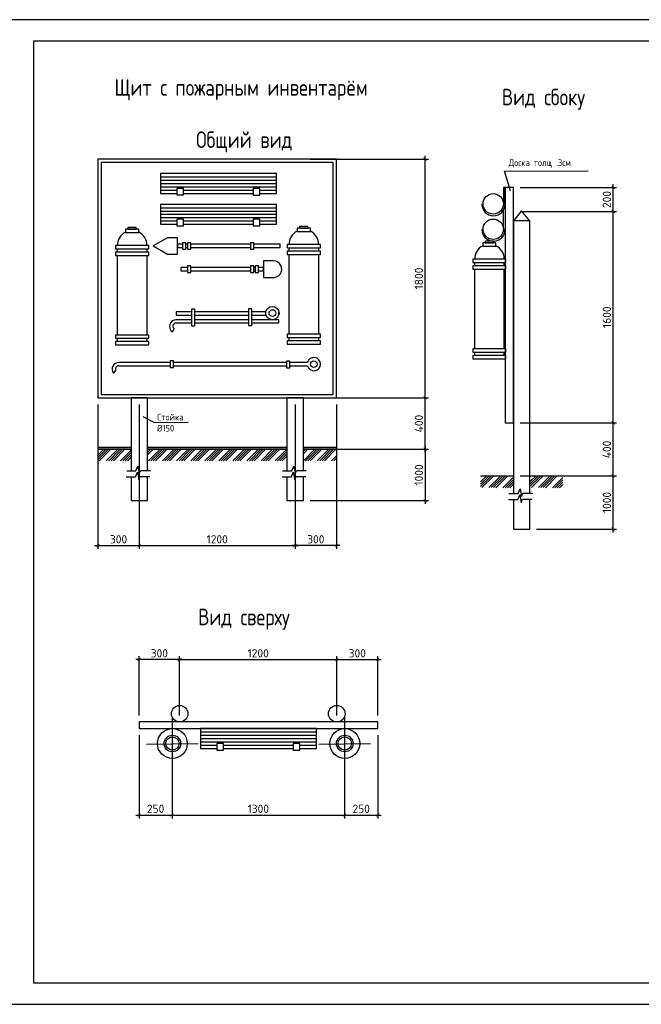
# Model space of a CAD drawing. Header units: millimetres. Extents: x 1527433 to 14789979, y -66543 to 11310.
# Tile 117 of 122: x 2029540 to 2048289, y -65624 to -35924. Entities that reach past the tile are written whole.
import ezdxf

# ---------------------------------------------------------------- set-up
doc = ezdxf.new("R2010")
doc.units = ezdxf.units.MM
doc.layers.add('стена', color=7, linetype='Continuous', lineweight=40)
doc.styles.add('GOST-2.304_Type-B', font='txt')
doc.styles.get("Standard").update_dxf_attribs({"font": 'isocpeur.ttf', "height": 250})
doc.styles.add('V@ler@Live', font='isocpeui.ttf')
doc.dimstyles.new('300 M100', dxfattribs={"dimscale": 100, "dimtxt": 3, "dimasz": 1, "dimexe": 1, "dimexo": 2, "dimtad": 1, "dimdec": 0, "dimtxsty": 'Standard', "dimblk": 'ARCHTICK', "dimcen": 2.5, "dimdle": 1, "dimadec": 0, "dimazin": 0, "dimtfac": 1, "dimtdec": 0, "dimtmove": 0, "dimatfit": 3, "dimfxl": 1, "dimarcsym": 0})
pattern_1 = [(45, (1339736.48, 257917.8), (-212.13203, 212.13203), []), (45, (1339807.2, 257917.8), (-212.13203, 212.13203), []), (45, (1339877.9, 257917.8), (-212.13203, 212.13203), []), (45, (1339948.6, 257917.8), (-212.13203, 212.13203), [])]

# ---------------------------------------------------------------- blocks, each defined once
blk = doc.blocks.new('_ArchTick')
at = {"color": 0, "linetype": 'ByBlock', "const_width": 0.15}
blk.add_lwpolyline([(-0.5, -0.5), (0.5, 0.5)], dxfattribs=at)
blk = doc.blocks.new('*D146')
at = {"color": 0, "lineweight": -2, "transparency": 16777216}
for p, q in [((2031897, -47532), (2031897, -51885)), ((2033147, -47532), (2033147, -51885)), ((2031797, -51785), (2033247, -51785))]:
    blk.add_line(p, q, dxfattribs=at)
at = {"layer": 'Defpoints', "color": 0, "transparency": 16777216}
for p in [(2031897, -47332), (2033147, -47332), (2033147, -51785)]:
    blk.add_point(p, dxfattribs=at)
at = {"color": 0, "lineweight": -2, "transparency": 16777216, "xscale": 100, "yscale": 100, "zscale": 100, "rotation": 180}
blk.add_blockref('_ArchTick', (2031897, -51785), dxfattribs=at)
at = {"color": 0, "lineweight": -2, "transparency": 16777216, "xscale": 100, "yscale": 100, "zscale": 100}
blk.add_blockref('_ArchTick', (2033147, -51785), dxfattribs=at)
at = {"color": 0, "transparency": 16777216, "insert": (2032522, -51597), "char_height": 250, "attachment_point": 5}
blk.add_mtext('300', dxfattribs=at)
blk = doc.blocks.new('*D147')
at = {"color": 0, "lineweight": -2, "transparency": 16777216}
for p, q in [((2033147, -47532), (2033147, -51885)), ((2037847, -47532), (2037847, -51885)), ((2033047, -51785), (2037947, -51785))]:
    blk.add_line(p, q, dxfattribs=at)
at = {"layer": 'Defpoints', "color": 0, "transparency": 16777216}
for p in [(2033147, -47332), (2037847, -47332), (2037847, -51785)]:
    blk.add_point(p, dxfattribs=at)
at = {"color": 0, "lineweight": -2, "transparency": 16777216, "xscale": 100, "yscale": 100, "zscale": 100, "rotation": 180}
blk.add_blockref('_ArchTick', (2033147, -51785), dxfattribs=at)
at = {"color": 0, "lineweight": -2, "transparency": 16777216, "xscale": 100, "yscale": 100, "zscale": 100}
blk.add_blockref('_ArchTick', (2037847, -51785), dxfattribs=at)
at = {"color": 0, "transparency": 16777216, "insert": (2035497, -51597), "char_height": 250, "attachment_point": 5}
blk.add_mtext('1200', dxfattribs=at)
blk = doc.blocks.new('*D148')
at = {"color": 0, "lineweight": -2, "transparency": 16777216}
for p, q in [((2037847, -47532), (2037847, -51885)), ((2039097, -47532), (2039097, -51885)), ((2039197, -51785), (2037747, -51785))]:
    blk.add_line(p, q, dxfattribs=at)
at = {"layer": 'Defpoints', "color": 0, "transparency": 16777216}
for p in [(2037847, -47332), (2039097, -47332), (2037847, -51785)]:
    blk.add_point(p, dxfattribs=at)
at = {"color": 0, "lineweight": -2, "transparency": 16777216, "xscale": 100, "yscale": 100, "zscale": 100, "rotation": 180}
blk.add_blockref('_ArchTick', (2037847, -51785), dxfattribs=at)
at = {"color": 0, "lineweight": -2, "transparency": 16777216, "xscale": 100, "yscale": 100, "zscale": 100}
blk.add_blockref('_ArchTick', (2039097, -51785), dxfattribs=at)
at = {"color": 0, "transparency": 16777216, "insert": (2038472, -51597), "char_height": 250, "attachment_point": 5}
blk.add_mtext('300', dxfattribs=at)
blk = doc.blocks.new('*D149')
at = {"color": 0, "lineweight": -2, "transparency": 16777216}
for p, q in [((2038297, -48882), (2041868, -48882)), ((2041768, -48782), (2041768, -50532)), ((2038297, -50432), (2041868, -50432))]:
    blk.add_line(p, q, dxfattribs=at)
at = {"layer": 'Defpoints', "color": 0, "transparency": 16777216}
for p in [(2038097, -48882), (2038097, -50432), (2041768, -50432)]:
    blk.add_point(p, dxfattribs=at)
at = {"color": 0, "lineweight": -2, "transparency": 16777216, "xscale": 100, "yscale": 100, "zscale": 100}
for p, rotation in [((2041768, -48882), 90), ((2041768, -50432), 270)]:
    blk.add_blockref('_ArchTick', p, dxfattribs=dict(at, rotation=rotation))
at = {"color": 0, "transparency": 16777216, "insert": (2041581, -49657), "char_height": 250, "attachment_point": 5, "rotation": 90}
blk.add_mtext('1000', dxfattribs=at)
blk = doc.blocks.new('*D150')
at = {"color": 0, "lineweight": -2, "transparency": 16777216}
for p, q in [((2038297, -47332), (2041868, -47332)), ((2041768, -48982), (2041768, -47232)), ((2038297, -48882), (2041868, -48882))]:
    blk.add_line(p, q, dxfattribs=at)
at = {"layer": 'Defpoints', "color": 0, "transparency": 16777216}
for p in [(2038097, -47332), (2041768, -47332), (2038097, -48882)]:
    blk.add_point(p, dxfattribs=at)
at = {"color": 0, "lineweight": -2, "transparency": 16777216, "xscale": 100, "yscale": 100, "zscale": 100}
for p, rotation in [((2041768, -47332), 90), ((2041768, -48882), 270)]:
    blk.add_blockref('_ArchTick', p, dxfattribs=dict(at, rotation=rotation))
at = {"color": 0, "transparency": 16777216, "insert": (2041581, -48107), "char_height": 250, "attachment_point": 5, "rotation": 90}
blk.add_mtext('400', dxfattribs=at)
blk = doc.blocks.new('*D161')
at = {"color": 0, "lineweight": -2, "transparency": 16777216}
for p, q in [((2041768, -47432), (2041768, -40032)), ((2038297, -40132), (2041868, -40132)), ((2038297, -47332), (2041868, -47332))]:
    blk.add_line(p, q, dxfattribs=at)
at = {"layer": 'Defpoints', "color": 0, "transparency": 16777216}
for p in [(2038097, -40132), (2041768, -40132), (2038097, -47332)]:
    blk.add_point(p, dxfattribs=at)
at = {"color": 0, "lineweight": -2, "transparency": 16777216, "xscale": 100, "yscale": 100, "zscale": 100}
for p, rotation in [((2041768, -40132), 90), ((2041768, -47332), 270)]:
    blk.add_blockref('_ArchTick', p, dxfattribs=dict(at, rotation=rotation))
at = {"color": 0, "transparency": 16777216, "insert": (2041581, -43732), "char_height": 250, "attachment_point": 5, "rotation": 90}
blk.add_mtext('1800', dxfattribs=at)
blk = doc.blocks.new('*D151')
at = {"color": 0, "lineweight": -2, "transparency": 16777216}
for p, q in [((2047438, -51388), (2047438, -49588)), ((2045131, -49688), (2047538, -49688)), ((2045131, -51288), (2047538, -51288))]:
    blk.add_line(p, q, dxfattribs=at)
at = {"layer": 'Defpoints', "color": 0, "transparency": 16777216}
for p in [(2044931, -49688), (2047438, -49688), (2044931, -51288)]:
    blk.add_point(p, dxfattribs=at)
at = {"color": 0, "lineweight": -2, "transparency": 16777216, "xscale": 100, "yscale": 100, "zscale": 100}
for p, rotation in [((2047438, -49688), 90), ((2047438, -51288), 270)]:
    blk.add_blockref('_ArchTick', p, dxfattribs=dict(at, rotation=rotation))
at = {"color": 0, "transparency": 16777216, "insert": (2047250, -50488), "char_height": 250, "attachment_point": 5, "rotation": 90}
blk.add_mtext('1000', dxfattribs=at)
blk = doc.blocks.new('*D152')
at = {"color": 0, "lineweight": -2, "transparency": 16777216}
for p, q in [((2044631, -48088), (2047538, -48088)), ((2047438, -49788), (2047438, -47988)), ((2044631, -49688), (2047538, -49688))]:
    blk.add_line(p, q, dxfattribs=at)
at = {"layer": 'Defpoints', "color": 0, "transparency": 16777216}
for p in [(2044431, -48088), (2047438, -48088), (2044431, -49688)]:
    blk.add_point(p, dxfattribs=at)
at = {"color": 0, "lineweight": -2, "transparency": 16777216, "xscale": 100, "yscale": 100, "zscale": 100}
for p, rotation in [((2047438, -48088), 90), ((2047438, -49688), 270)]:
    blk.add_blockref('_ArchTick', p, dxfattribs=dict(at, rotation=rotation))
at = {"color": 0, "transparency": 16777216, "insert": (2047250, -48888), "char_height": 250, "attachment_point": 5, "rotation": 90}
blk.add_mtext('400', dxfattribs=at)
blk = doc.blocks.new('*D153')
at = {"color": 0, "lineweight": -2, "transparency": 16777216}
for p, q in [((2044631, -41708), (2047538, -41708)), ((2047438, -48188), (2047438, -41608)), ((2044631, -48088), (2047538, -48088))]:
    blk.add_line(p, q, dxfattribs=at)
at = {"layer": 'Defpoints', "color": 0, "transparency": 16777216}
for p in [(2044431, -41708), (2047438, -41708), (2044431, -48088)]:
    blk.add_point(p, dxfattribs=at)
at = {"color": 0, "lineweight": -2, "transparency": 16777216, "xscale": 100, "yscale": 100, "zscale": 100}
for p, rotation in [((2047438, -41708), 90), ((2047438, -48088), 270)]:
    blk.add_blockref('_ArchTick', p, dxfattribs=dict(at, rotation=rotation))
at = {"color": 0, "transparency": 16777216, "insert": (2047250, -44898), "char_height": 250, "attachment_point": 5, "rotation": 90}
blk.add_mtext('1600', dxfattribs=at)
blk = doc.blocks.new('*D154')
at = {"color": 0, "lineweight": -2, "transparency": 16777216}
for p, q in [((2047438, -41808), (2047438, -40888)), ((2044631, -40988), (2047538, -40988)), ((2044631, -41708), (2047538, -41708))]:
    blk.add_line(p, q, dxfattribs=at)
at = {"layer": 'Defpoints', "color": 0, "transparency": 16777216}
for p in [(2044431, -40988), (2047438, -40988), (2044431, -41708)]:
    blk.add_point(p, dxfattribs=at)
at = {"color": 0, "lineweight": -2, "transparency": 16777216, "xscale": 100, "yscale": 100, "zscale": 100}
for p, rotation in [((2047438, -40988), 90), ((2047438, -41708), 270)]:
    blk.add_blockref('_ArchTick', p, dxfattribs=dict(at, rotation=rotation))
at = {"color": 0, "transparency": 16777216, "insert": (2047250, -41348), "char_height": 250, "attachment_point": 5, "rotation": 90}
blk.add_mtext('200', dxfattribs=at)
blk = doc.blocks.new('*D155')
at = {"color": 0, "lineweight": -2, "transparency": 16777216}
for p, q in [((2033140, -57508), (2033140, -60015)), ((2034140, -57508), (2034140, -60015)), ((2033040, -59915), (2034240, -59915))]:
    blk.add_line(p, q, dxfattribs=at)
at = {"layer": 'Defpoints', "color": 0, "transparency": 16777216}
for p in [(2033140, -57308), (2034140, -57308), (2034140, -59915)]:
    blk.add_point(p, dxfattribs=at)
at = {"color": 0, "lineweight": -2, "transparency": 16777216, "xscale": 100, "yscale": 100, "zscale": 100}
for p, rotation in [((2033140, -59915), 179.9984680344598), ((2034140, -59915), 359.9984680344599)]:
    blk.add_blockref('_ArchTick', p, dxfattribs=dict(at, rotation=rotation))
at = {"color": 0, "transparency": 16777216, "insert": (2033640, -59727), "char_height": 250, "attachment_point": 5, "rotation": 359.9985}
blk.add_mtext('250', dxfattribs=at)
blk = doc.blocks.new('*D156')
at = {"color": 0, "lineweight": -2, "transparency": 16777216}
for p, q in [((2034136, -57308), (2034136, -60015)), ((2039340, -57308), (2039340, -60015)), ((2034036, -59915), (2039440, -59915))]:
    blk.add_line(p, q, dxfattribs=at)
at = {"layer": 'Defpoints', "color": 0, "transparency": 16777216}
for p in [(2034136, -57108), (2039340, -57108), (2039340, -59915)]:
    blk.add_point(p, dxfattribs=at)
at = {"color": 0, "lineweight": -2, "transparency": 16777216, "xscale": 100, "yscale": 100, "zscale": 100, "rotation": 180}
blk.add_blockref('_ArchTick', (2034136, -59915), dxfattribs=at)
at = {"color": 0, "lineweight": -2, "transparency": 16777216, "xscale": 100, "yscale": 100, "zscale": 100}
blk.add_blockref('_ArchTick', (2039340, -59915), dxfattribs=at)
at = {"color": 0, "transparency": 16777216, "insert": (2036738, -59727), "char_height": 250, "attachment_point": 5}
blk.add_mtext('1300', dxfattribs=at)
blk = doc.blocks.new('*D157')
at = {"color": 0, "lineweight": -2, "transparency": 16777216}
for p, q in [((2039340, -57508), (2039340, -60015)), ((2040340, -57508), (2040340, -60015)), ((2039240, -59915), (2040440, -59915))]:
    blk.add_line(p, q, dxfattribs=at)
at = {"layer": 'Defpoints', "color": 0, "transparency": 16777216}
for p in [(2039340, -57308), (2040340, -57308), (2040340, -59915)]:
    blk.add_point(p, dxfattribs=at)
at = {"color": 0, "lineweight": -2, "transparency": 16777216, "xscale": 100, "yscale": 100, "zscale": 100, "rotation": 180}
blk.add_blockref('_ArchTick', (2039340, -59915), dxfattribs=at)
at = {"color": 0, "lineweight": -2, "transparency": 16777216, "xscale": 100, "yscale": 100, "zscale": 100}
blk.add_blockref('_ArchTick', (2040340, -59915), dxfattribs=at)
at = {"color": 0, "transparency": 16777216, "insert": (2039840, -59727), "char_height": 250, "attachment_point": 5}
blk.add_mtext('250', dxfattribs=at)
blk = doc.blocks.new('*D158')
at = {"color": 0, "lineweight": -2, "transparency": 16777216}
for p, q in [((2034465, -55223), (2033040, -55223)), ((2033140, -56908), (2033140, -55123)), ((2034365, -56908), (2034365, -55123))]:
    blk.add_line(p, q, dxfattribs=at)
at = {"layer": 'Defpoints', "color": 0, "transparency": 16777216}
for p in [(2033140, -55223), (2033140, -57108), (2034365, -57108)]:
    blk.add_point(p, dxfattribs=at)
at = {"color": 0, "lineweight": -2, "transparency": 16777216, "xscale": 100, "yscale": 100, "zscale": 100, "rotation": 180}
blk.add_blockref('_ArchTick', (2033140, -55223), dxfattribs=at)
at = {"color": 0, "lineweight": -2, "transparency": 16777216, "xscale": 100, "yscale": 100, "zscale": 100}
blk.add_blockref('_ArchTick', (2034365, -55223), dxfattribs=at)
at = {"color": 0, "transparency": 16777216, "insert": (2033752, -55036), "char_height": 250, "attachment_point": 5}
blk.add_mtext('300', dxfattribs=at)
blk = doc.blocks.new('*D159')
at = {"color": 0, "lineweight": -2, "transparency": 16777216}
for p, q in [((2034265, -55223), (2039204, -55223)), ((2034365, -56908), (2034365, -55123)), ((2039104, -56908), (2039104, -55123))]:
    blk.add_line(p, q, dxfattribs=at)
at = {"layer": 'Defpoints', "color": 0, "transparency": 16777216}
for p in [(2039104, -55223), (2034365, -57108), (2039104, -57108)]:
    blk.add_point(p, dxfattribs=at)
at = {"color": 0, "lineweight": -2, "transparency": 16777216, "xscale": 100, "yscale": 100, "zscale": 100, "rotation": 180}
blk.add_blockref('_ArchTick', (2034365, -55223), dxfattribs=at)
at = {"color": 0, "lineweight": -2, "transparency": 16777216, "xscale": 100, "yscale": 100, "zscale": 100}
blk.add_blockref('_ArchTick', (2039104, -55223), dxfattribs=at)
at = {"color": 0, "transparency": 16777216, "insert": (2036734, -55036), "char_height": 250, "attachment_point": 5}
blk.add_mtext('1200', dxfattribs=at)
blk = doc.blocks.new('*D160')
at = {"color": 0, "lineweight": -2, "transparency": 16777216}
for p, q in [((2039004, -55223), (2040440, -55223)), ((2039104, -56908), (2039104, -55123)), ((2040340, -56908), (2040340, -55123))]:
    blk.add_line(p, q, dxfattribs=at)
at = {"layer": 'Defpoints', "color": 0, "transparency": 16777216}
for p in [(2040340, -55223), (2039104, -57108), (2040340, -57108)]:
    blk.add_point(p, dxfattribs=at)
at = {"color": 0, "lineweight": -2, "transparency": 16777216, "xscale": 100, "yscale": 100, "zscale": 100, "rotation": 180}
blk.add_blockref('_ArchTick', (2039104, -55223), dxfattribs=at)
at = {"color": 0, "lineweight": -2, "transparency": 16777216, "xscale": 100, "yscale": 100, "zscale": 100}
blk.add_blockref('_ArchTick', (2040340, -55223), dxfattribs=at)
at = {"color": 0, "transparency": 16777216, "insert": (2039722, -55036), "char_height": 250, "attachment_point": 5}
blk.add_mtext('300', dxfattribs=at)

msp = doc.modelspace()

# ---------------------------------------------------------------- hatches: boundary and pattern name
at = {"linetype": 'Continuous'}
h = msp.add_hatch(dxfattribs=at)
h.set_pattern_fill('ANSI34', color=0, scale=400)
h.set_pattern_definition(pattern_1)
h.paths.add_polyline_path([(2032897.42, -48881.688), (2031897.42, -48881.688), (2031897.42, -49231.688), (2032897.42, -49231.688)])
h = msp.add_hatch(dxfattribs=at)
h.set_pattern_fill('ANSI34', color=0, scale=400)
h.set_pattern_definition(pattern_1)
h.paths.add_polyline_path([(2037597.42, -48881.688), (2033397.42, -48881.688), (2033397.42, -49231.688), (2037597.42, -49231.688)])
h = msp.add_hatch(dxfattribs=at)
h.set_pattern_fill('ANSI34', color=0, scale=400)
h.set_pattern_definition(pattern_1)
h.paths.add_polyline_path([(2039097.42, -48881.688), (2038097.42, -48881.688), (2038097.42, -49231.688), (2039097.42, -49231.688)])
h = msp.add_hatch(dxfattribs=at)
h.set_pattern_fill('ANSI34', color=0, scale=400)
h.set_pattern_definition([(45, (1347460.45, 257111.7), (-212.13203, 212.13203), []), (45, (1347531.16, 257111.7), (-212.13203, 212.13203), []), (45, (1347601.87, 257111.7), (-212.13203, 212.13203), []), (45, (1347672.58, 257111.7), (-212.13203, 212.13203), [])])
h.paths.add_polyline_path([(2044426.89, -49692.403), (2043440.575, -49688.32), (2043440.575, -50038.32), (2044426.89, -50042.403)])
h = msp.add_hatch(dxfattribs=at)
h.set_pattern_fill('ANSI34', color=0, scale=400)
h.set_pattern_definition([(45, (1348950.95, 257111.7), (-212.13203, 212.13203), []), (45, (1349021.66, 257111.7), (-212.13203, 212.13203), []), (45, (1349092.37, 257111.7), (-212.13203, 212.13203), []), (45, (1349163.08, 257111.7), (-212.13203, 212.13203), [])])
h.paths.add_polyline_path([(2045917.389, -49692.403), (2044931.074, -49688.32), (2044931.074, -50038.32), (2045917.389, -50042.403)])

# ---------------------------------------------------------------- linework, layer by layer
at = {"lineweight": 25}
msp.add_lwpolyline([(2027958.267, -65624.141), (2069958.267, -65624.141), (2069958.267, -35924.141), (2027958.267, -35924.141)], close=True, dxfattribs=at)
at = {"color": 0, "linetype": 'Continuous'}
for points in [[(2031897.42, -47331.688), (2039097.42, -47331.688), (2039097.42, -40131.688), (2031897.42, -40131.688)], [(2031997.42, -47231.688), (2038997.42, -47231.688), (2038997.42, -40231.688), (2031997.42, -40231.688)], [(2034284.522, -41211.56), (2034484.522, -41211.56), (2034484.522, -41011.56), (2034284.522, -41011.56)], [(2036584.522, -41212.339), (2036784.522, -41212.339), (2036784.522, -41012.339), (2036584.522, -41012.339)], [(2044181.074, -48087.799), (2044431.074, -48087.799), (2044431.074, -40987.799), (2044181.074, -40987.799)], [(2034284.522, -42141.317), (2034484.522, -42141.317), (2034484.522, -41941.317), (2034284.522, -41941.317)], [(2036584.522, -42142.096), (2036784.522, -42142.096), (2036784.522, -41942.096), (2036584.522, -41942.096)], [(2037982.073, -42212.06), (2038232.073, -42212.06), (2038232.073, -42162.06), (2037982.073, -42162.06)], [(2032729.323, -42340.588), (2033129.323, -42340.588), (2033129.323, -42240.588), (2032729.323, -42240.588)], [(2032804.323, -42240.588), (2033054.323, -42240.588), (2033054.323, -42190.588), (2032804.323, -42190.588)], [(2037907.073, -42312.06), (2038307.073, -42312.06), (2038307.073, -42212.06), (2037907.073, -42212.06)], [(2032430.788, -42832.702), (2033430.788, -42832.702), (2033430.788, -42732.702), (2032430.788, -42732.702)], [(2034448.584, -42650.664), (2034448.584, -42850.664), (2034548.584, -42850.664), (2034548.584, -42650.664)], [(2034598.584, -42650.664), (2034598.584, -42850.664), (2034698.584, -42850.664), (2034698.584, -42650.664)], [(2036498.584, -42650.664), (2036498.584, -42850.664), (2036598.584, -42850.664), (2036598.584, -42650.664)], [(2037608.538, -42804.173), (2038608.538, -42804.173), (2038608.538, -42704.173), (2037608.538, -42704.173)], [(2043506.074, -42754.485), (2043906.074, -42754.485), (2043906.074, -42654.485), (2043506.074, -42654.485)], [(2043581.074, -42654.485), (2043831.074, -42654.485), (2043831.074, -42604.485), (2043581.074, -42604.485)], [(2032430.788, -43032.702), (2033430.788, -43032.702), (2033430.788, -42932.702), (2032430.788, -42932.702)], [(2037608.538, -43004.173), (2038608.538, -43004.173), (2038608.538, -42904.173), (2037608.538, -42904.173)], [(2034697.116, -43546.962), (2034697.116, -43346.962), (2034597.116, -43346.962), (2034597.116, -43546.962)], [(2036597.116, -43546.962), (2036597.116, -43346.962), (2036497.116, -43346.962), (2036497.116, -43546.962)], [(2036747.116, -43546.962), (2036747.116, -43346.962), (2036647.116, -43346.962), (2036647.116, -43546.962)], [(2043207.54, -43246.599), (2044207.54, -43246.599), (2044207.54, -43146.599), (2043207.54, -43146.599)], [(2043207.54, -43446.599), (2044207.54, -43446.599), (2044207.54, -43346.599), (2043207.54, -43346.599)], [(2034717.742, -44659.54), (2034717.742, -45159.54), (2034817.742, -45159.54), (2034817.742, -44659.54)], [(2036443.14, -44649.536), (2036443.14, -45149.536), (2036543.14, -45149.536), (2036543.14, -44649.536)], [(2032430.788, -45535.309), (2033430.788, -45535.309), (2033430.788, -45435.309), (2032430.788, -45435.309)], [(2037608.538, -45506.781), (2038608.538, -45506.781), (2038608.538, -45406.781), (2037608.538, -45406.781)], [(2032430.788, -45735.309), (2033430.788, -45735.309), (2033430.788, -45635.309), (2032430.788, -45635.309)], [(2037608.538, -45706.781), (2038608.538, -45706.781), (2038608.538, -45606.781), (2037608.538, -45606.781)], [(2043207.54, -45949.206), (2044207.54, -45949.206), (2044207.54, -45849.206), (2043207.54, -45849.206)], [(2034076.647, -46213.38), (2034076.647, -46413.38), (2034176.647, -46413.38), (2034176.647, -46213.38)], [(2037589.492, -46225.351), (2037589.492, -46425.351), (2037689.492, -46425.351), (2037689.492, -46225.351)], [(2043207.54, -46149.206), (2044207.54, -46149.206), (2044207.54, -46049.206), (2043207.54, -46049.206)], [(2033140.156, -57308.147), (2040340.156, -57308.147), (2040340.156, -57108.147), (2033140.156, -57108.147)], [(2035490.156, -57954.376), (2035690.156, -57954.376), (2035690.156, -57754.376), (2035490.156, -57754.376)], [(2037790.156, -57955.155), (2037990.156, -57955.155), (2037990.156, -57755.155), (2037790.156, -57755.155)]]:
    msp.add_lwpolyline(points, close=True, dxfattribs=at)
for points in [[(2036784.522, -41165.331), (2037284.522, -41165.331), (2037284.522, -40565.331), (2033784.522, -40565.331), (2033784.522, -41165.331), (2034284.522, -41165.331)], [(2033784.522, -40665.331), (2037284.522, -40665.331)], [(2044340.015, -41088.768), (2044157.958, -40490.811), (2046683.874, -40485.604)], [(2033784.522, -40765.331), (2037284.522, -40765.331)], [(2033784.522, -40865.331), (2037284.522, -40865.331)], [(2033784.522, -40965.331), (2037284.522, -40965.331)], [(2033784.522, -41065.331), (2034284.522, -41065.331)], [(2033784.522, -41165.331), (2034284.522, -41165.331)], [(2034484.522, -41065.331), (2036584.522, -41065.331)], [(2034484.522, -41165.331), (2036584.522, -41165.331)], [(2034484.522, -41165.331), (2036584.522, -41165.331)], [(2036784.522, -41065.331), (2037284.522, -41065.331)], [(2036784.522, -41165.331), (2037284.522, -41165.331)], [(2044181.074, -41487.799), (2044181.074, -40987.799), (2044131.074, -40987.799), (2044131.074, -41487.799)], [(2036784.522, -42095.088), (2037284.522, -42095.088), (2037284.522, -41495.088), (2033784.522, -41495.088), (2033784.522, -42095.088), (2034284.522, -42095.088)], [(2043481.074, -41487.799), (2043514.485, -41487.799)], [(2044181.074, -41479.519), (2044181.074, -42254.485)], [(2033784.522, -41595.088), (2037284.522, -41595.088)], [(2033784.522, -41695.088), (2037284.522, -41695.088)], [(2033784.522, -41795.088), (2037284.522, -41795.088)], [(2044131.185, -42254.485), (2044131.185, -41667.891)], [(2044931.074, -41987.799), (2044672.339, -41689.991), (2044431.074, -41987.799)], [(2033784.522, -41895.088), (2037284.522, -41895.088)], [(2033784.522, -41995.088), (2034284.522, -41995.088)], [(2033784.522, -42095.088), (2034284.522, -42095.088)], [(2034484.522, -41995.088), (2036584.522, -41995.088)], [(2034484.522, -42095.088), (2036584.522, -42095.088)], [(2034484.522, -42095.088), (2036584.522, -42095.088)], [(2036784.522, -41995.088), (2037284.522, -41995.088)], [(2036784.522, -42095.088), (2037284.522, -42095.088)], [(2044931.074, -50205.245), (2044931.074, -41987.799), (2044431.074, -41987.799), (2044431.074, -50214.639)], [(2043481.074, -42254.485), (2043514.485, -42254.485)], [(2033380.788, -42735.309), (2032480.788, -42735.309)], [(2033999.501, -42499.358), (2033568.756, -42741.105), (2033998.583, -42995.739)], [(2033998.583, -42995.739), (2033998.583, -42999.358), (2034298.583, -42999.358), (2034298.583, -42499.358), (2033998.583, -42499.358), (2033998.583, -42499.873)], [(2034448.584, -42699.358), (2034298.583, -42699.358), (2034298.583, -42799.358), (2034448.584, -42799.358)], [(2034598.584, -42699.358), (2034548.584, -42699.358)], [(2036498.584, -42699.358), (2034698.584, -42699.358)], [(2036598.584, -42799.358), (2037398.583, -42799.358), (2037398.583, -42699.358), (2036598.584, -42699.358)], [(2038558.538, -42706.781), (2037658.538, -42706.781)], [(2032480.788, -42832.702), (2032480.788, -42932.702)], [(2032480.788, -43032.702), (2032480.788, -45435.309)], [(2033380.788, -42932.702), (2033380.788, -42832.702)], [(2033380.788, -45435.309), (2033380.788, -43032.702)], [(2034548.584, -42799.358), (2034598.584, -42799.358)], [(2034698.584, -42799.358), (2036498.584, -42799.358)], [(2037658.538, -42804.173), (2037658.538, -42904.173)], [(2037658.538, -43004.173), (2037658.538, -45406.781)], [(2038558.538, -42904.173), (2038558.538, -42804.173)], [(2038558.538, -45406.781), (2038558.538, -43004.173)], [(2037197.117, -43201.887), (2037197.117, -43198.268), (2036897.117, -43198.268), (2036897.117, -43698.268), (2037147.406, -43698.268)], [(2044157.54, -43149.206), (2043257.54, -43149.206)], [(2043257.54, -43246.599), (2043257.54, -43346.599)], [(2044157.54, -43346.599), (2044157.54, -43246.599)], [(2034597.116, -43398.268), (2034397.117, -43398.268), (2034397.117, -43498.268), (2034597.116, -43498.268)], [(2036497.116, -43398.268), (2034697.116, -43398.268)], [(2034697.116, -43498.268), (2036497.116, -43498.268)], [(2036647.116, -43398.268), (2036597.116, -43398.268)], [(2036597.116, -43498.268), (2036647.116, -43498.268)], [(2036747.116, -43498.268), (2036897.117, -43498.268), (2036897.117, -43398.268), (2036747.116, -43398.268)], [(2043257.54, -43446.599), (2043257.54, -45849.206)], [(2044157.54, -45849.206), (2044157.54, -43446.599)], [(2037197.117, -43698.268), (2037197.117, -43697.753)], [(2034659.359, -44734.309), (2034259.358, -44734.309), (2034259.358, -44834.309), (2034659.359, -44834.309)], [(2034559.359, -44734.309), (2034509.359, -44734.309)], [(2034509.359, -44834.309), (2034559.359, -44834.309)], [(2034717.742, -44734.309), (2034659.359, -44734.309)], [(2034659.359, -44834.309), (2034717.742, -44834.309)], [(2036443.14, -44734.309), (2034817.742, -44734.309)], [(2034817.742, -44834.309), (2036443.14, -44834.309)], [(2036559.359, -44734.309), (2036543.14, -44734.309)], [(2036543.14, -44834.309), (2036971.264, -44834.309)], [(2036965.305, -44734.309), (2036559.359, -44734.309)], [(2036559.359, -44834.309), (2036971.264, -44834.309)], [(2037351.871, -44834.309), (2037359.358, -44834.309), (2037359.358, -44734.309), (2037357.831, -44734.309)], [(2037351.871, -44834.309), (2037359.358, -44834.309)], [(2034659.359, -44972.79), (2034259.358, -44972.79)], [(2034259.358, -45072.79), (2034659.359, -45072.79)], [(2034559.359, -44972.79), (2034509.359, -44972.79)], [(2034509.359, -45072.79), (2034559.359, -45072.79)], [(2034717.742, -44972.79), (2034659.359, -44972.79)], [(2034659.359, -45072.79), (2034717.742, -45072.79)], [(2036443.14, -44972.79), (2034817.742, -44972.79)], [(2034817.742, -45072.79), (2036443.14, -45072.79)], [(2036559.359, -44972.79), (2036543.14, -44972.79)], [(2036543.14, -45072.79), (2037359.358, -45072.79)], [(2036559.359, -45072.79), (2037359.358, -45072.79), (2037359.358, -44972.79), (2036559.359, -44972.79)], [(2034148.938, -45339.546), (2034202.451, -45255.019)], [(2032480.788, -45535.309), (2032480.788, -45635.309)], [(2032480.788, -45735.309), (2033380.788, -45735.309)], [(2033380.788, -45635.309), (2033380.788, -45535.309)], [(2037658.538, -45506.781), (2037658.538, -45606.781)], [(2037658.538, -45706.781), (2038558.538, -45706.781)], [(2038558.538, -45606.781), (2038558.538, -45506.781)], [(2043257.54, -45949.206), (2043257.54, -46049.206)], [(2044157.54, -46049.206), (2044157.54, -45949.206)], [(2034076.647, -46264.513), (2032529.515, -46264.513)], [(2034076.647, -46264.513), (2033087.898, -46264.513)], [(2034713.297, -46264.513), (2034176.647, -46264.513)], [(2035629.515, -46264.513), (2034176.647, -46264.513)], [(2037589.492, -46264.513), (2034829.516, -46264.513)], [(2038221.104, -46264.513), (2037689.492, -46264.513)], [(2043257.54, -46149.206), (2044157.54, -46149.206)], [(2032367.289, -46581.487), (2032439.786, -46508.657)], [(2032529.515, -46364.513), (2032929.516, -46364.513)], [(2032529.515, -46364.513), (2034076.647, -46364.513)], [(2032779.516, -46364.513), (2032829.516, -46364.513)], [(2034176.647, -46364.513), (2035629.515, -46364.513)], [(2034813.297, -46364.513), (2035629.515, -46364.513)], [(2034829.516, -46364.513), (2037589.492, -46364.513)], [(2037689.492, -46364.513), (2038221.104, -46364.513)], [(2033397.42, -49523.738), (2033397.42, -47331.688), (2032897.42, -47331.688), (2032897.42, -49533.133)], [(2038097.42, -49523.738), (2038097.42, -47331.688), (2037597.42, -47331.688), (2037597.42, -49533.133)], [(2033258.228, -47891.084), (2033604.569, -48071.635), (2034619.966, -48060.937)], [(2032897.42, -48831.688), (2031897.42, -48831.688), (2031897.42, -48881.688)], [(2031897.42, -48831.688), (2032897.42, -48831.688)], [(2031897.42, -48881.688), (2032897.42, -48881.688)], [(2037597.42, -48831.688), (2033397.42, -48831.688)], [(2033397.42, -48831.688), (2037597.42, -48831.688)], [(2033397.42, -48881.688), (2037597.42, -48881.688)], [(2039097.42, -48881.688), (2039097.42, -48831.688), (2038097.42, -48831.688)], [(2038097.42, -48831.688), (2039097.42, -48831.688)], [(2038097.42, -48881.688), (2039097.42, -48881.688)], [(2032754.684, -49715.689), (2033033.995, -49715.689), (2033092.793, -49575.732), (2033135.76, -49808.478), (2033176.58, -49706.294), (2033468.991, -49706.294)], [(2032766.484, -49533.133), (2033045.794, -49533.133), (2033104.592, -49393.176), (2033147.559, -49625.922), (2033188.379, -49523.738), (2033480.79, -49523.738)], [(2037454.684, -49715.689), (2037733.995, -49715.689), (2037792.793, -49575.732), (2037835.76, -49808.478), (2037876.58, -49706.294), (2038168.991, -49706.294)], [(2037466.484, -49533.133), (2037745.794, -49533.133), (2037804.592, -49393.176), (2037847.559, -49625.922), (2037888.379, -49523.738), (2038180.79, -49523.738)], [(2032897.42, -49715.689), (2032897.42, -50431.688), (2033397.42, -50431.688), (2033397.42, -49706.294)], [(2037597.42, -49715.689), (2037597.42, -50431.688), (2038097.42, -50431.688), (2038097.42, -49706.294)], [(2043440.575, -49687.799), (2044431.074, -49687.799)], [(2044931.074, -49687.799), (2045921.574, -49687.799)], [(2044298.096, -50214.639), (2044577.406, -50214.639), (2044636.204, -50074.683), (2044679.171, -50307.429), (2044719.991, -50205.245), (2045012.402, -50205.245)], [(2044286.296, -50397.196), (2044565.607, -50397.196), (2044624.405, -50257.239), (2044667.372, -50489.985), (2044708.192, -50387.801), (2045000.603, -50387.801)], [(2044431.074, -50397.196), (2044431.074, -51287.799), (2044931.074, -51287.799), (2044931.074, -50387.801)], [(2034140.156, -56965.466), (2034140.156, -58510.665)], [(2039338.378, -56948.263), (2039340.156, -58510.665)], [(2037990.156, -57908.147), (2038490.156, -57908.147), (2038490.156, -57308.147), (2034990.156, -57308.147), (2034990.156, -57908.147), (2035490.156, -57908.147)], [(2034990.156, -57408.147), (2038490.156, -57408.147)], [(2034990.156, -57508.147), (2038490.156, -57508.147)], [(2034990.156, -57608.147), (2038490.156, -57608.147)], [(2033361.622, -57773.379), (2034918.691, -57753.487)], [(2034990.156, -57708.147), (2038490.156, -57708.147)], [(2034990.156, -57808.147), (2035490.156, -57808.147)], [(2034990.156, -57908.147), (2035490.156, -57908.147)], [(2035690.156, -57808.147), (2037790.156, -57808.147)], [(2035690.156, -57908.147), (2037790.156, -57908.147)], [(2035690.156, -57908.147), (2037790.156, -57908.147)], [(2037990.156, -57808.147), (2038490.156, -57808.147)], [(2037990.156, -57908.147), (2038490.156, -57908.147)], [(2038561.622, -57773.379), (2040118.691, -57753.487)]]:
    msp.add_lwpolyline(points, dxfattribs=at)
for centre, radius in [((2043822.779, -41479.519), 308.406), ((2043822.779, -42246.205), 308.406), ((2037161.568, -44772.79), 200), ((2037161.568, -44772.79), 100), ((2038413.993, -46313.786), 100), ((2034364.833, -56858.147), 250), ((2039103.83, -56858.147), 250), ((2034145.062, -57758.147), 450), ((2039345.062, -57758.147), 450), ((2034145.062, -57758.147), 250), ((2034145.062, -57758.147), 200), ((2039345.062, -57758.147), 250), ((2039345.062, -57758.147), 200)]:
    msp.add_circle(centre, radius, dxfattribs=at)
for centre, radius, start, end in [((2043831.074, -41487.799), 350, 180, 0), ((2032930.788, -42735.309), 448.711, 116.6786951, 180), ((2032930.788, -42735.309), 448.711, 0, 63.7393752), ((2038108.538, -42706.781), 448.711, 116.6786951, 180), ((2038108.538, -42706.781), 448.711, 0, 63.7393752), ((2043831.074, -42254.485), 350, 180, 0), ((2043707.54, -43149.206), 448.711, 116.6786951, 180), ((2043707.54, -43149.206), 448.711, 0, 63.7393752), ((2037192.192, -43450.274), 252.006, 259.7630489, 90), ((2034259.358, -45172.79), 200, 90, 236.4886923), ((2034259.358, -45172.79), 100, 90, 235.3139874), ((2032529.515, -46464.513), 200, 90, 215.7936488), ((2038413.993, -46313.786), 200, 194.692829, 165.7375959), ((2032529.515, -46464.513), 100, 90, 206.1958194)]:
    msp.add_arc(centre, radius, start, end, dxfattribs=at)
at = {"layer": 'стена', "lineweight": 30}
for points in [[(2029958.267, -36574.141), (2029958.267, -64974.141)], [(2029958.267, -64974.141), (2069308.267, -64974.141), (2069308.267, -36574.141), (2029958.267, -36574.141)]]:
    msp.add_lwpolyline(points, dxfattribs=at)

# ---------------------------------------------------------------- texts
at = {"color": 0, "linetype": 'Continuous', "char_height": 500, "attachment_point": 1, "style": 'GOST-2.304_Type-B'}
for s, insert in [('Щит с пожарным инвентарём', (2032399.201, -37717.688)), ('Вид сбоку', (2044083.685, -38006.89)), ('Общий вид', (2034862.42, -39294.18)), ('Вид сверху', (2034922.324, -53690.915))]:
    msp.add_mtext(s, dxfattribs=dict(at, insert=insert))
at = {"color": 0, "linetype": 'Continuous', "char_height": 200, "width": 6002.70473, "attachment_point": 1, "style": 'GOST-2.304_Type-B'}
for s, insert in [('Доска толщ .3см', (2044289.999, -40137.911)), ('Стойка\\P%%C150', (2033685.48, -47813.614))]:
    msp.add_mtext(s, dxfattribs=dict(at, insert=insert))
at = {"insert": (1767440, -56870), "char_height": 577.5, "attachment_point": 1, "style": 'V@ler@Live'}
msp.add_mtext_dynamic_manual_height_columns("\\pi518.9415;{\\fISOCPEUR|b1|i1|c204|p34;\\C0;Ko'mirxona, Chiqindi tashlash joyi, Yong'in qalqoni}", width=18853.86158, gutter_width=1650, heights=[1799.649], dxfattribs=at)

# ---------------------------------------------------------------- dimensions: what is measured, and where the dimension line sits
for p1, p2, distance, text, picture, middle in [((2038097.42, -47331.688), (2038097.42, -40131.688), -3671.023, '1800', '*D161', (2041580.943, -43731.688)), ((2044431.074, -41708.492), (2044431.074, -40987.799), -3006.433, '200', '*D154', (2047250.007, -41348.146)), ((2044431.074, -48087.799), (2044431.074, -41708.492), -3006.433, '1600', '*D153', (2047250.007, -44898.146)), ((2031897.42, -47331.688), (2033147.42, -47331.688), -4453.029, '300', '*D146', (2032522.42, -51597.217)), ((2033147.42, -47331.688), (2037847.42, -47331.688), -4453.029, '1200', '*D147', (2035497.42, -51597.217)), ((2039097.42, -47331.688), (2037847.42, -47331.688), 4453.029, '300', '*D148', (2038472.42, -51597.217)), ((2038097.42, -48881.688), (2038097.42, -47331.688), -3671.023, '400', '*D150', (2041580.943, -48106.688)), ((2044431.074, -49687.799), (2044431.074, -48087.799), -3006.433, '400', '*D152', (2047250.007, -48887.799)), ((2038097.42, -48881.688), (2038097.42, -50431.688), 3671.023, '1000', '*D149', (2041580.943, -49656.688)), ((2044931.074, -51287.799), (2044931.074, -49687.799), -2506.433, '1000', '*D151', (2047250.007, -50487.799)), ((2034364.833, -57108.147), (2033140.156, -57108.147), -1884.914, '300', '*D158', (2033752.494, -55035.733)), ((2034364.833, -57108.147), (2039103.83, -57108.147), 1884.914, '1200', '*D159', (2036734.331, -55035.733)), ((2039103.83, -57108.147), (2040340.156, -57108.147), 1884.914, '300', '*D160', (2039721.993, -55035.733)), ((2033140.156, -57308.147), (2034140.156, -57308.174), -2606.584, '250', '*D155', (2033640.092, -59727.245)), ((2034136.44, -57108.147), (2039340.156, -57108.147), -2806.611, '1300', '*D156', (2036738.298, -59727.258)), ((2039340.156, -57308.147), (2040340.156, -57308.147), -2606.611, '250', '*D157', (2039840.156, -59727.258))]:
    dim = msp.add_aligned_dim(p1=p1, p2=p2, distance=distance, text=text, dimstyle='300 M100')
    dim.commit()
    dim.dimension.update_dxf_attribs({"geometry": picture, "text_midpoint": middle})

doc.saveas('drawing.dxf')
